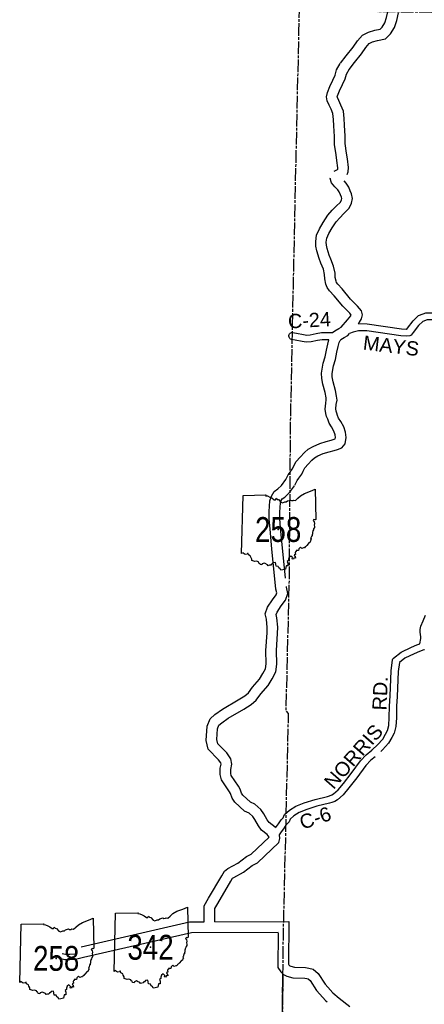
# Model space of a CAD drawing. Header units: feet. Extents: x 2324188 to 2324820, y 186207 to 186678.
# Tile 2 of 41: x 2324206 to 2324251, y 186340 to 186449. Entities that reach past the tile are written whole.
import ezdxf
from ezdxf.enums import TextEntityAlignment as Align

# ---------------------------------------------------------------- set-up
doc = ezdxf.new("R2010")
doc.units = ezdxf.units.FT
doc.header["$MEASUREMENT"] = 0
doc.linetypes.add('CL', pattern=[2, 0.3, -0.15, 1.4, -0.15])
for name, color, linetype in [('61', 7, 'Continuous'), ('62', 7, 'Continuous'), ('RD_X_Cells', 7, 'Continuous'), ('RT-MKR', 7, 'Continuous'), ('RW_X_CL', 6, 'CL'), ('STATE_FEDERAL-RT', 2, 'Continuous')]:
    doc.layers.add(name, color=color, linetype=linetype)
doc.styles.add('ARIAL', font='arial.ttf')
doc.styles.add('ROAD', font='arial.ttf', dxfattribs={"height": 400})

# ---------------------------------------------------------------- blocks, each defined once
blk = doc.blocks.new('SR3  _')
at = {"layer": '61', "color": 0, "linetype": 'Continuous'}
blk.add_lwpolyline([(-794, 884), (-240, 893), (-249, 876), (-197, 872), (-141, 842), (-94, 823), (-37, 777), (-2, 778), (12, 815), (39, 786), (70, 781), (124, 713), (168, 698), (222, 722), (262, 725), (291, 749), (367, 768), (388, 756), (428, 759), (448, 768), (484, 760), (545, 812), (609, 873), (707, 931), (853, 985), (968, 1034), (985, 294), (985, 294), (968, 283), (941, 288), (924, 267), (946, 233), (956, 196), (947, 156), (956, 122), (950, 94), (933, 67), (927, 40), (913, 12), (914, -3), (901, -16), (903, -62), (896, -88), (899, -110), (877, -115), (882, -134), (868, -148), (871, -172), (855, -188), (870, -219), (858, -229), (848, -266), (820, -274), (763, -343), (744, -369), (721, -376), (709, -403), (681, -403), (640, -421), (613, -389), (566, -428), (560, -472), (501, -471), (503, -494), (490, -500), (478, -523), (485, -563), (457, -573), (460, -596), (478, -610), (486, -655), (456, -646), (432, -683), (407, -674), (415, -643), (373, -605), (333, -635), (312, -684), (312, -717), (282, -737), (301, -783), (298, -815), (299, -845), (261, -844), (239, -926), (239, -926), (174, -942), (129, -951), (114, -914), (81, -895), (61, -857), (15, -852), (4, -800), (-2, -759), (-65, -769), (-82, -795), (-104, -801), (-117, -827), (-148, -829), (-180, -841), (-202, -816), (-255, -791), (-279, -778), (-330, -798), (-340, -822), (-380, -812), (-390, -785), (-414, -777), (-419, -748), (-471, -733), (-511, -739), (-581, -716), (-585, -679), (-609, -633), (-621, -602), (-665, -577), (-674, -540), (-689, -541), (-701, -556), (-751, -563), (-770, -548), (-798, -522), (-834, -543), (-834, -543), (-794, 884)], close=True, dxfattribs=at)
at = {"layer": '61', "color": 0}
blk.add_point((63, 48), dxfattribs=at)
at = {"layer": '62', "color": 0, "linetype": 'Continuous'}
blk.add_line((-834, -543), (-794, 884), dxfattribs=at)
for points in [[(-794, 884), (-240, 893), (-249, 876), (-197, 872), (-141, 842), (-94, 823), (-37, 777), (-2, 778), (12, 815), (39, 786), (70, 781), (124, 713), (168, 698), (222, 722), (262, 725), (291, 749), (367, 768), (388, 756), (428, 759), (448, 768), (484, 760), (545, 812), (609, 873), (707, 931), (853, 985), (968, 1034), (985, 294)], [(985, 294), (968, 283), (941, 288), (924, 267), (946, 233), (956, 196), (947, 156), (956, 122), (950, 94), (933, 67), (927, 40), (913, 12), (914, -3), (901, -16), (903, -62), (896, -88), (899, -110), (877, -115), (882, -134), (868, -148), (871, -172), (855, -188), (870, -219), (858, -229), (848, -266), (820, -274), (763, -343), (744, -369), (721, -376), (709, -403), (681, -403), (640, -421), (613, -389), (566, -428), (560, -472), (501, -471), (503, -494), (490, -500), (478, -523), (485, -563), (457, -573), (460, -596), (478, -610), (486, -655), (456, -646), (432, -683), (407, -674), (415, -643), (373, -605), (333, -635), (312, -684), (312, -717), (282, -737), (301, -783), (298, -815), (299, -845), (261, -844), (239, -926)], [(239, -926), (174, -942), (129, -951), (114, -914), (81, -895), (61, -857), (15, -852), (4, -800), (-2, -759), (-65, -769), (-82, -795), (-104, -801), (-117, -827), (-148, -829), (-180, -841), (-202, -816), (-255, -791), (-279, -778), (-330, -798), (-340, -822), (-380, -812), (-390, -785), (-414, -777), (-419, -748), (-471, -733), (-511, -739), (-581, -716), (-585, -679), (-609, -633), (-621, -602), (-665, -577), (-674, -540), (-689, -541), (-701, -556), (-751, -563), (-770, -548), (-798, -522), (-834, -543)]]:
    blk.add_lwpolyline(points, dxfattribs=at)

msp = doc.modelspace()

# ---------------------------------------------------------------- linework, layer by layer
at = {"layer": 'RD_X_Cells', "color": 2, "linetype": 'Continuous'}
for points in [[(2324241.91, 186444.38), (2324242.52, 186445.16), (2324243.28, 186446.13), (2324243.79, 186446.81), (2324244.32, 186447.45), (2324245, 186447.8), (2324245.69, 186447.99), (2324246.27, 186448.12), (2324246.5, 186448.34), (2324246.8, 186448.81), (2324246.97, 186449.39), (2324247.16, 186450.19)], [(2324242.84, 186443.66), (2324243.44, 186444.44), (2324244.21, 186445.41), (2324244.71, 186446.09), (2324245.07, 186446.52), (2324245.43, 186446.7), (2324245.97, 186446.85), (2324246.85, 186447.04), (2324247.41, 186447.6), (2324247.88, 186448.31), (2324248.11, 186449.09), (2324248.31, 186449.92)], [(2324241.21, 186432.45), (2324241.55, 186432.61), (2324241.58, 186432.63), (2324241.59, 186432.65), (2324241.6, 186432.81), (2324241.51, 186433.62), (2324241.41, 186434.23), (2324241.25, 186435.4), (2324241.23, 186436.28), (2324241.16, 186437.45), (2324241.13, 186438.16), (2324241.06, 186438.79), (2324240.87, 186439.28), (2324240.65, 186439.74), (2324240.43, 186440.19), (2324240.34, 186440.65), (2324240.45, 186441.14), (2324240.73, 186441.78), (2324241.06, 186442.49), (2324241.3, 186443.02), (2324241.47, 186443.63), (2324241.87, 186444.31)], [(2324242.62, 186432.08), (2324242.75, 186432.36), (2324242.78, 186432.84), (2324242.68, 186433.79), (2324242.57, 186434.41), (2324242.42, 186435.49), (2324242.4, 186436.32), (2324242.33, 186437.5), (2324242.3, 186438.25), (2324242.21, 186439.06), (2324241.95, 186439.74), (2324241.7, 186440.25), (2324241.55, 186440.56), (2324241.54, 186440.63), (2324241.57, 186440.77), (2324241.8, 186441.29), (2324242.13, 186442), (2324242.4, 186442.62), (2324242.56, 186443.16), (2324242.88, 186443.72)], [(2324241.01, 186414.61), (2324241.28, 186414.82), (2324241.72, 186415.07), (2324241.96, 186415.22), (2324242.66, 186416.01), (2324243.03, 186416.46), (2324243.08, 186416.54), (2324242.91, 186416.77), (2324242.15, 186417.53), (2324241.2, 186418.67), (2324240.68, 186419.23), (2324240.42, 186419.6), (2324240.28, 186419.98), (2324240.16, 186420.55), (2324240.13, 186421.03), (2324240.01, 186421.61), (2324239.73, 186422.3), (2324239.54, 186422.78), (2324239.27, 186423.63), (2324239.16, 186424.15), (2324239.16, 186424.69), (2324239.26, 186425.36), (2324239.57, 186426.09), (2324239.97, 186426.79), (2324240.48, 186427.58), (2324240.99, 186428.12), (2324241.43, 186428.57), (2324241.88, 186429.03), (2324242, 186429.28), (2324242.03, 186429.43), (2324242, 186429.57), (2324241.89, 186429.81), (2324241.75, 186430.15), (2324241.6, 186430.39), (2324241.28, 186430.71), (2324240.92, 186431.16), (2324240.74, 186431.64), (2324240.78, 186431.72)], [(2324243.85, 186415.61), (2324243.98, 186415.77), (2324244.21, 186416.12), (2324244.34, 186416.58), (2324244.2, 186417.02), (2324243.79, 186417.54), (2324243.01, 186418.32), (2324242.08, 186419.45), (2324241.6, 186419.96), (2324241.47, 186420.14), (2324241.41, 186420.3), (2324241.32, 186420.71), (2324241.29, 186421.19), (2324241.13, 186421.96), (2324240.82, 186422.74), (2324240.65, 186423.17), (2324240.41, 186423.92), (2324240.34, 186424.28), (2324240.33, 186424.6), (2324240.4, 186425.03), (2324240.62, 186425.57), (2324240.97, 186426.18), (2324241.4, 186426.85), (2324241.84, 186427.3), (2324242.27, 186427.75), (2324242.85, 186428.34), (2324243.13, 186428.91), (2324243.22, 186429.43), (2324243.13, 186429.93), (2324242.97, 186430.28), (2324242.8, 186430.69), (2324242.52, 186431.12), (2324242.29, 186431.36)], [(2324236.86, 186397.79), (2324237.1, 186398.28), (2324237.3, 186398.55), (2324237.41, 186398.69), (2324237.62, 186398.99), (2324237.76, 186399.32), (2324237.97, 186399.7), (2324238.31, 186400.08), (2324238.73, 186400.52), (2324239.03, 186400.78), (2324239.39, 186401), (2324240, 186401.26), (2324240.64, 186401.46), (2324241.21, 186401.61), (2324241.57, 186401.73), (2324242.05, 186401.88), (2324242.43, 186402.35), (2324242.54, 186403.02), (2324242.44, 186403.62), (2324242.26, 186404.2), (2324241.93, 186404.81), (2324241.69, 186405.16), (2324241.57, 186405.47), (2324241.48, 186405.74), (2324241.42, 186405.93), (2324241.39, 186406.2), (2324241.43, 186406.68), (2324241.52, 186407.15), (2324241.46, 186407.6), (2324241.35, 186408.24), (2324241.1, 186409.19), (2324240.99, 186409.73), (2324240.96, 186410.1), (2324241.11, 186410.96), (2324241.33, 186411.66), (2324241.5, 186412.45), (2324241.63, 186413.09), (2324241.74, 186413.52), (2324241.86, 186413.74), (2324241.89, 186413.8), (2324241.94, 186413.84), (2324242.32, 186414.06), (2324242.72, 186414.31), (2324242.9, 186414.52)], [(2324235.81, 186398.31), (2324236.1, 186398.9), (2324236.37, 186399.26), (2324236.46, 186399.38), (2324236.59, 186399.56), (2324236.7, 186399.84), (2324237.01, 186400.39), (2324237.45, 186400.88), (2324237.92, 186401.38), (2324238.34, 186401.74), (2324238.86, 186402.05), (2324239.6, 186402.36), (2324240.31, 186402.59), (2324240.88, 186402.74), (2324241.21, 186402.85), (2324241.32, 186402.88), (2324241.35, 186403.03), (2324241.3, 186403.34), (2324241.17, 186403.74), (2324240.92, 186404.2), (2324240.65, 186404.61), (2324240.48, 186405.06), (2324240.36, 186405.36), (2324240.26, 186405.7), (2324240.21, 186406.18), (2324240.26, 186406.83), (2324240.33, 186407.19), (2324240.3, 186407.42), (2324240.2, 186407.99), (2324239.96, 186408.92), (2324239.83, 186409.56), (2324239.78, 186410.15), (2324239.97, 186411.24), (2324240.2, 186411.96), (2324240.35, 186412.69), (2324240.49, 186413.35), (2324240.6, 186413.83)], [(2324226.85, 186349.56), (2324226.83, 186351.34), (2324227.32, 186352.19), (2324228.77, 186354.64), (2324229.07, 186355.17), (2324229.46, 186355.47), (2324230.55, 186356.04), (2324231.52, 186356.78), (2324232.04, 186357.04), (2324234, 186358.91), (2324233.8, 186359.21), (2324233.18, 186359.69), (2324232.82, 186360.17), (2324232.43, 186360.86), (2324232.2, 186361.19), (2324231.8, 186361.57), (2324231.31, 186361.77), (2324230.22, 186362.78), (2324229.92, 186363.22), (2324229.73, 186363.75), (2324229.63, 186363.93), (2324228.74, 186365.25), (2324228.6, 186365.82), (2324228.62, 186366.52), (2324228.7, 186366.97), (2324228.67, 186367.12), (2324228.43, 186367.47), (2324227.29, 186368.64), (2324227.05, 186369.6), (2324227.15, 186371.16), (2324227.49, 186371.98), (2324228.03, 186372.46), (2324228.86, 186373.06), (2324230.61, 186374.07), (2324231.33, 186374.52), (2324231.73, 186374.86), (2324232.19, 186375.47), (2324232.94, 186376.36), (2324233.33, 186376.97), (2324233.61, 186377.51), (2324233.68, 186378.06), (2324233.65, 186379.54), (2324233.78, 186381.47), (2324233.8, 186382.06), (2324233.71, 186382.97), (2324233.59, 186383.58), (2324233.84, 186384.29), (2324234.39, 186385.12), (2324234.78, 186385.65), (2324234.87, 186385.89), (2324234.77, 186386.31), (2324234.31, 186390.73), (2324234.11, 186392.9), (2324234.01, 186394.06), (2324234.03, 186394.85), (2324234.1, 186396.03), (2324234.27, 186396.57), (2324234.56, 186397.07), (2324234.99, 186397.37), (2324235.38, 186397.75), (2324235.86, 186398.4)], [(2324235.82, 186387.51), (2324235.48, 186390.85), (2324235.28, 186393.01), (2324235.18, 186394.09), (2324235.21, 186394.8), (2324235.26, 186395.82), (2324235.35, 186396.09), (2324235.44, 186396.26), (2324235.74, 186396.46), (2324236.27, 186396.97), (2324236.81, 186397.71)], [(2324234.73, 186359.93), (2324234.67, 186360.03), (2324234.02, 186360.52), (2324233.8, 186360.81), (2324233.43, 186361.49), (2324233.09, 186361.96), (2324232.45, 186362.57), (2324231.95, 186362.78), (2324231.11, 186363.55), (2324230.97, 186363.76), (2324230.81, 186364.23), (2324230.63, 186364.55), (2324229.83, 186365.74), (2324229.78, 186365.94), (2324229.79, 186366.4), (2324229.89, 186366.97), (2324229.78, 186367.57), (2324229.33, 186368.22), (2324228.35, 186369.23), (2324228.23, 186369.7), (2324228.31, 186370.89), (2324228.47, 186371.28), (2324228.77, 186371.54), (2324229.5, 186372.07), (2324231.22, 186373.06), (2324232.02, 186373.57), (2324232.59, 186374.05), (2324233.1, 186374.73), (2324233.9, 186375.66), (2324234.35, 186376.39), (2324234.75, 186377.16), (2324234.85, 186378), (2324234.82, 186379.52), (2324234.95, 186381.41), (2324234.98, 186382.1), (2324234.87, 186383.14), (2324234.8, 186383.49), (2324234.9, 186383.76), (2324235.35, 186384.44), (2324235.83, 186385.08), (2324236.09, 186385.82), (2324235.93, 186386.51), (2324235.92, 186386.58)], [(2324228.03, 186349.56), (2324228.01, 186351.03), (2324228.33, 186351.59), (2324229.79, 186354.05), (2324229.98, 186354.39), (2324230.1, 186354.48), (2324231.18, 186355.04), (2324232.14, 186355.77), (2324232.73, 186356.07), (2324235.08, 186358.32), (2324235.19, 186358.78), (2324235.16, 186359.19)], [(2324236.19, 186349.6), (2324236.14, 186344.9), (2324236.19, 186344.83), (2324236.3, 186344.72), (2324236.4, 186344.67), (2324236.8, 186344.56), (2324238.04, 186344.51), (2324238.41, 186344.47), (2324238.88, 186344.33), (2324239.43, 186343.87), (2324240.19, 186342.7), (2324240.5, 186342.34), (2324241.06, 186341.72), (2324241.75, 186341.15), (2324242.94, 186340.23)], [(2324235, 186348.36), (2324234.96, 186344.51), (2324235.31, 186344.05), (2324235.6, 186343.76), (2324235.96, 186343.57), (2324236.63, 186343.39), (2324237.95, 186343.34), (2324238.17, 186343.31), (2324238.32, 186343.27), (2324238.54, 186343.08), (2324239.25, 186341.99), (2324239.61, 186341.57), (2324240.24, 186340.87), (2324240.41, 186340.73)]]:
    msp.add_lwpolyline(points, dxfattribs=at)
at = {"layer": 'RD_X_Cells'}
for points in [[(2324243.85, 186415.61), (2324244.86, 186415.6), (2324248.65, 186415.04), (2324249.19, 186415), (2324249.24, 186415.01), (2324249.31, 186415.1), (2324249.94, 186415.93), (2324250.53, 186416.51), (2324250.61, 186416.56), (2324251.32, 186416.79), (2324251.38, 186416.8), (2324252.09, 186416.81), (2324252.16, 186416.79), (2324252.54, 186416.65), (2324252.63, 186416.8), (2324253.4, 186418.02), (2324253.46, 186418.07), (2324254.34, 186418.65), (2324255.44, 186419.04), (2324256.53, 186419.29), (2324258.29, 186419.79), (2324259.08, 186419.99), (2324259.16, 186420), (2324259.24, 186419.99)], [(2324252.76, 186415.81), (2324252.67, 186415.79), (2324252.58, 186415.79), (2324252.48, 186415.81), (2324252.26, 186415.92), (2324251.99, 186416.02), (2324251.48, 186416.02), (2324250.98, 186415.86), (2324250.53, 186415.41), (2324249.93, 186414.62), (2324249.71, 186414.35), (2324249.63, 186414.29), (2324249.54, 186414.25), (2324249.2, 186414.21), (2324248.57, 186414.27), (2324244.79, 186414.81), (2324243.9, 186414.82), (2324243.31, 186414.66), (2324242.9, 186414.52)], [(2324240.6, 186413.83), (2324239.86, 186413.83), (2324239.36, 186413.75), (2324238.66, 186413.6), (2324238.12, 186413.56), (2324237.68, 186413.63), (2324236.9, 186413.8), (2324236.48, 186413.86), (2324236.39, 186413.9), (2324236.31, 186413.96), (2324236.25, 186414.03), (2324236.21, 186414.12), (2324236.19, 186414.21), (2324236.19, 186414.3), (2324236.22, 186414.4), (2324236.27, 186414.48), (2324236.33, 186414.55), (2324236.41, 186414.6), (2324236.5, 186414.63), (2324236.6, 186414.64), (2324237.04, 186414.57), (2324237.82, 186414.4), (2324238.16, 186414.35), (2324238.55, 186414.38), (2324239.22, 186414.52), (2324239.81, 186414.61), (2324241.01, 186414.61)], [(2324246.56, 186369.75), (2324246.88, 186370.28), (2324247.08, 186370.69), (2324247.24, 186371.26), (2324247.29, 186372.12), (2324247.31, 186373.39), (2324247.37, 186374.5), (2324247.49, 186377.26), (2324247.65, 186378.5), (2324247.69, 186378.6), (2324247.75, 186378.68), (2324248.59, 186379.33), (2324249.73, 186379.88), (2324250.32, 186380.14), (2324250.67, 186380.27), (2324250.78, 186380.83), (2324250.78, 186381.04), (2324250.75, 186381.3), (2324250.69, 186381.56), (2324250.69, 186381.61), (2324250.7, 186381.85), (2324250.78, 186382.19), (2324251.03, 186382.81), (2324251.3, 186383.41)], [(2324251.17, 186379.6), (2324251.1, 186379.59), (2324250.61, 186379.41), (2324250.05, 186379.17), (2324249.01, 186378.67), (2324248.4, 186378.19), (2324248.27, 186377.2), (2324248.15, 186374.46), (2324248.09, 186373.36), (2324248.07, 186372.1), (2324248.02, 186371.12), (2324247.81, 186370.41), (2324247.57, 186369.9), (2324247.2, 186369.28), (2324246.55, 186368.55), (2324246.36, 186368.38), (2324246.36, 186368.38)], [(2324235.55, 186361.04), (2324235.67, 186361.33), (2324235.72, 186361.4), (2324236.27, 186361.89), (2324236.97, 186362.32), (2324237.89, 186362.71), (2324239.1, 186363.08), (2324240.45, 186363.41), (2324240.67, 186363.49), (2324240.94, 186363.58), (2324241.11, 186363.69), (2324241.63, 186364.14), (2324242.21, 186364.84), (2324243.06, 186365.95), (2324244.11, 186367.35), (2324244.72, 186367.99), (2324245.36, 186368.53), (2324245.37, 186368.54), (2324245.39, 186368.56), (2324245.99, 186369.1), (2324246.56, 186369.75)], [(2324245.71, 186367.8), (2324245.71, 186367.8), (2324245.26, 186367.42), (2324244.71, 186366.84), (2324243.69, 186365.48), (2324242.82, 186364.35), (2324242.19, 186363.59), (2324241.57, 186363.05), (2324241.27, 186362.87), (2324240.93, 186362.75), (2324240.68, 186362.66), (2324239.3, 186362.32), (2324238.16, 186361.97), (2324237.33, 186361.62), (2324236.74, 186361.26), (2324236.34, 186360.91), (2324236.21, 186360.59)], [(2324234.73, 186359.93), (2324235.06, 186360.39), (2324235.33, 186360.83), (2324235.55, 186361.04)], [(2324235.16, 186359.19), (2324235.31, 186359.4), (2324235.71, 186359.96), (2324235.94, 186360.33), (2324236.21, 186360.59)]]:
    msp.add_lwpolyline(points, dxfattribs=at)
at = {"layer": 'RW_X_CL', "flags": 128}
msp.add_lwpolyline([(2324234.37, 186261.24), (2324234.75, 186289.29), (2324234.75, 186289.29), (2324234.9, 186300.45), (2324235.28, 186321.63), (2324235.28, 186321.63), (2324235.53, 186343.72), (2324235.28, 186321.63), (2324235.59, 186348.2), (2324236.16, 186372.58), (2324235.89, 186372.87), (2324236.25, 186387.43), (2324236.38, 186404.45), (2324236.85, 186427.28), (2324237.31, 186447.93), (2324237.37, 186450.16), (2324260.49, 186449.92), (2324281.14, 186449.89), (2324302.05, 186449.48), (2324302.46, 186477.08), (2324302.81, 186492.68), (2324303.32, 186521.58), (2324303.85, 186544.41), (2324304.19, 186562.63), (2324304.32, 186572.09), (2324304.65, 186583.57), (2324304.8, 186589.7), (2324304.97, 186597.57), (2324305.09, 186608.59), (2324305.24, 186619.64), (2324305.37, 186629.92), (2324305.5, 186635.3), (2324305.5, 186635.3), (2324305.81, 186663.96), (2324306.08, 186678.18)], dxfattribs=at)
at = {"layer": 'STATE_FEDERAL-RT', "color": 2, "linetype": 'Continuous'}
for p, q in [((2324213.25, 186346.81), (2324225.22, 186349.55)), ((2324225.22, 186349.55), (2324226.85, 186349.56)), ((2324228.03, 186349.56), (2324236.19, 186349.6)), ((2324213.51, 186345.67), (2324225.42, 186348.39)), ((2324225.42, 186348.39), (2324235, 186348.44)), ((2324211.16, 186346.08), (2324211.5, 186345.99)), ((2324211.5, 186345.99), (2324211.98, 186346)), ((2324211.98, 186346), (2324212.54, 186346.04)), ((2324211.01, 186345.51), (2324211.43, 186345.4)), ((2324211.43, 186345.4), (2324212.01, 186345.41)), ((2324212.01, 186345.41), (2324212.63, 186345.46)), ((2324212.63, 186345.46), (2324213.51, 186345.67))]:
    msp.add_line(p, q, dxfattribs=at)

# ---------------------------------------------------------------- block references
at = {"layer": 'RT-MKR', "color": 7, "xscale": 0.004501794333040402, "yscale": 0.004501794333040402, "zscale": 0.00391459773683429}
for p in [(2324234.73, 186392.67), (2324220.63, 186346.54), (2324210.21, 186345.32)]:
    msp.add_blockref('SR3  _', p, dxfattribs=at)

# ---------------------------------------------------------------- texts
at = {"layer": 'RD_X_Cells', "style": 'ROAD'}
for s, rotation, p in [('C-24', 3.2703, (2324236.14, 186415.07)), ('MAYS', 353.2114, (2324244.32, 186412.75)), ('RD.', 87.5099, (2324246.97, 186372.88)), ('NORRIS', 48.8462, (2324241.12, 186364.1)), ('C-6', 18.7334, (2324237.69, 186359.73))]:
    msp.add_text(s, height=1.566, rotation=rotation, dxfattribs=at).set_placement(p)
at = {"layer": 'RT-MKR', "style": 'ARIAL', "width": 0.8}
for s, p in [('258', (2324235.01, 186392.88)), ('342', (2324220.91, 186346.76)), ('258', (2324210.49, 186345.53))]:
    msp.add_text(s, height=2.74, dxfattribs=at).set_placement(p, align=Align.MIDDLE_CENTER)

doc.saveas('drawing.dxf')
